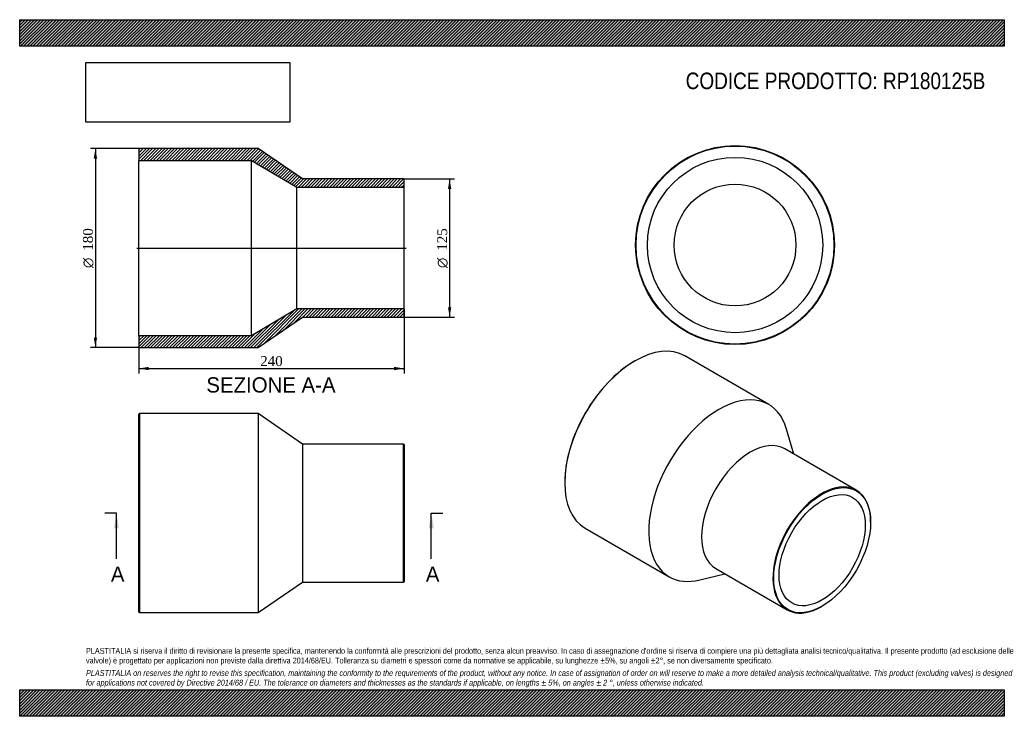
# Model space of a CAD drawing. Header units: millimetres. Extents: x 0 to 891, y 0 to 630.
import ezdxf
from ezdxf.enums import TextEntityAlignment as Align
from ezdxf.lldxf.tags import DXFTag

# ---------------------------------------------------------------- set-up
doc = ezdxf.new("R2010")
doc.units = ezdxf.units.MM
doc.header["$LTSCALE"] = 3
for name, color, linetype in [('Default', 7, 'Continuous'), ('DV4_Default', 7, 'Continuous'), ('RP180125B', 7, 'Continuous')]:
    doc.layers.add(name, color=color, linetype=linetype)
doc.styles.add('SEACAD_Solid_Edge_ANSI', font='seans.ttf')
doc.styles.add('SEACAD_Solid_Edge_ANSI1_Symbols', font='semeca1.ttf')
doc.styles.add('SEACAD_Times_New_Roman', font='times.ttf')
tags = doc.linetypes.add('CENTER2', pattern=[28.575, 19.05, -3.175, 3.175, -3.175]).pattern_tags.tags
tags[10:11] = [DXFTag(74, 4), DXFTag(75, 0), DXFTag(340, '0'), DXFTag(46, 0.0), DXFTag(50, 0.0), DXFTag(44, 0.0), DXFTag(45, 0.0)]
tags[8:9] = [DXFTag(74, 4), DXFTag(75, 0), DXFTag(340, '0'), DXFTag(46, 0.0), DXFTag(50, 0.0), DXFTag(44, 0.0), DXFTag(45, 0.0)]
tags[6:7] = [DXFTag(74, 4), DXFTag(75, 0), DXFTag(340, '0'), DXFTag(46, 0.0), DXFTag(50, 0.0), DXFTag(44, 0.0), DXFTag(45, 0.0)]
tags[4:5] = [DXFTag(74, 4), DXFTag(75, 0), DXFTag(340, '0'), DXFTag(46, 0.0), DXFTag(50, 0.0), DXFTag(44, 0.0), DXFTag(45, 0.0)]
doc.dimstyles.new('ANSImm', dxfattribs={"dimtxt": 9, "dimasz": 9, "dimexe": 4.5, "dimexo": 0, "dimgap": 2.25, "dimtad": 1, "dimdsep": 46, "dimtxsty": 'SEACAD_Times_New_Roman', "dimblk1": '_SE_FILLED', "dimblk2": '_SE_FILLED', "dimsah": 1, "dimcen": 4.5, "dimazin": 0, "dimtfac": 0.85, "dimtdec": 3, "dimtofl": 0, "dimtmove": 0, "dimatfit": 3, "dimfxl": 1, "dimarcsym": 0})
picture_1 = doc.add_image_def('image1.jpg', size_in_pixel=(4302, 1260))

# ---------------------------------------------------------------- blocks, each defined once
blk = doc.blocks.new('SE')
at = {"layer": 'RP180125B', "color": 7, "linetype": 'Continuous'}
for p, q in [((108.36, 273.75), (107.86, 273.25)), ((107.86, 94.25), (107.86, 273.25)), ((108.36, 273.75), (108.36, 93.75)), ((215.86, 273.75), (108.36, 273.75)), ((215.86, 273.75), (215.86, 93.75)), ((255.86, 246.25), (215.86, 273.75)), ((255.86, 246.25), (255.86, 121.25)), ((347.36, 246.25), (255.86, 246.25)), ((347.36, 121.25), (347.36, 246.25)), ((347.86, 245.75), (347.36, 246.25)), ((347.86, 245.75), (347.86, 121.75)), ((215.86, 93.75), (255.86, 121.25)), ((255.86, 121.25), (347.36, 121.25)), ((347.36, 121.25), (347.86, 121.75)), ((107.86, 94.25), (108.36, 93.75)), ((108.36, 93.75), (215.86, 93.75))]:
    blk.add_line(p, q, dxfattribs=at)
blk = doc.blocks.new('SE1')
at = {"layer": 'RP180125B', "color": 7, "linetype": 'Continuous'}
for p, q in [((556.83, 321.46), (556.48, 321.26)), ((677.85, 282.03), (601.83, 325.92)), ((700.49, 237.2), (694.05, 259.57)), ((757.08, 204.53), (692.38, 241.88)), ((493.19, 211.64), (493.19, 211.23)), ((511.83, 170.03), (587.85, 126.15)), ((770.02, 175.51), (770.02, 175.92)), ((615.4, 123.35), (637.99, 128.95)), ((629.88, 133.63), (694.58, 96.28)), ((725.83, 99.37), (726.18, 99.58))]:
    blk.add_line(p, q, dxfattribs=at)
for centre, major_axis, start_param, end_param in [((556.83, 247.97), (-45, -77.94), 3.141593, 6.283185), ((556.48, 248.18), (44.75, 77.51), 0.785398, 2.356195), ((632.85, 204.09), (-45, -77.94), 2.63393, 6.283185), ((661.13, 187.76), (-31.25, -54.13), 3.141593, 6.283185), ((725.83, 150.4), (31.25, 54.13), 0, 3.926991), ((725.83, 150.4), (31.25, 54.13), 5.497787, 6.283185), ((632.85, 204.09), (-45, -77.94), 0, 0.507662)]:
    blk.add_ellipse(centre, major_axis=major_axis, ratio=0.57735, start_param=start_param, end_param=end_param, dxfattribs=at)
for major_axis in [(-31, -53.69), (-27.55, -47.72)]:
    blk.add_ellipse((726.18, 150.2), major_axis=major_axis, ratio=0.57735, dxfattribs=at)
blk = doc.blocks.new('SE2')
at = {"layer": 'RP180125B', "color": 7, "linetype": 'Continuous'}
for radius in [90, 89.5, 79.3, 55.1]:
    blk.add_circle((647.34, 426.19), radius, dxfattribs=at)
blk = doc.blocks.new('SE4')
at = {"color": 7, "linetype": 'Continuous', "style": 'SEACAD_Solid_Edge_ANSI'}
blk.add_text('A', height=13.8, dxfattribs=at).set_placement((82.53, 135.45), align=Align.TOP_LEFT)
blk = doc.blocks.new('SE5')
at = {"color": 7, "linetype": 'Continuous', "style": 'SEACAD_Solid_Edge_ANSI'}
blk.add_text('A', height=13.8, dxfattribs=at).set_placement((367.53, 135.45), align=Align.TOP_LEFT)
blk = doc.blocks.new('SEANNOT_GROUP')
at = {"linetype": 'Continuous'}
blk.add_hatch(color=7, dxfattribs=at).paths.add_polyline_path([(89.8, 169.95), (87.5, 183.75), (85.2, 169.95)])
at = {"color": 7, "linetype": 'Continuous'}
blk.add_lwpolyline([(87.5, 142.35), (87.5, 183.75)], dxfattribs=at)
blk = doc.blocks.new('SEANNOT_GROUP1')
at = {"linetype": 'Continuous'}
blk.add_hatch(color=7, dxfattribs=at).paths.add_polyline_path([(374.8, 169.95), (372.5, 183.75), (370.2, 169.95)])
at = {"color": 7, "linetype": 'Continuous'}
blk.add_lwpolyline([(372.5, 142.35), (372.5, 183.75)], dxfattribs=at)
blk = doc.blocks.new('SE3')
at = {"layer": 'Default', "color": 7, "linetype": 'CENTER2'}
for p, q in [((87.5, 183.75), (77.15, 183.75)), ((372.5, 183.75), (382.85, 183.75))]:
    blk.add_line(p, q, dxfattribs=at)
at = {"layer": 'Default', "color": 7, "linetype": 'CENTER2', "const_width": 0.0001}
blk.add_lwpolyline([(87.5, 183.75), (372.5, 183.75)], dxfattribs=at)
at = {"layer": 'Default'}
for name in ['SEANNOT_GROUP', 'SEANNOT_GROUP1', 'SE4', 'SE5']:
    blk.add_blockref(name, (0, 0), dxfattribs=at)
blk = doc.blocks.new('SE6')
at = {"layer": 'RP180125B', "linetype": 'Continuous'}
h = blk.add_hatch(dxfattribs=at)
h.set_pattern_fill('LINE', scale=0.62992, angle=45, style=0)
h.paths.add_polyline_path([(255.86, 485.96), (215.86, 513.46), (108.36, 513.46), (107.86, 512.96), (107.86, 502.76), (209.86, 502.76), (250.86, 478.56), (347.86, 478.56), (347.86, 485.46), (347.36, 485.96)])
h = blk.add_hatch(dxfattribs=at)
h.set_pattern_fill('LINE', scale=0.62992, angle=45, style=0)
h.paths.add_polyline_path([(215.86, 333.46), (255.86, 360.96), (347.36, 360.96), (347.86, 361.46), (347.86, 368.36), (250.86, 368.36), (209.86, 344.16), (107.86, 344.16), (107.86, 333.96), (108.36, 333.46)])
at = {"layer": 'DV4_Default', "color": 7, "linetype": 'CENTER2'}
blk.add_line((106.11, 423.46), (349.61, 423.46), dxfattribs=at)
at = {"layer": 'RP180125B', "color": 7, "linetype": 'Continuous'}
for p, q in [((107.86, 512.96), (108.36, 513.46)), ((107.86, 512.96), (107.86, 502.76)), ((215.86, 513.46), (108.36, 513.46)), ((255.86, 485.96), (215.86, 513.46)), ((107.86, 344.16), (107.86, 502.76)), ((107.86, 502.76), (209.86, 502.76)), ((209.86, 344.16), (209.86, 502.76)), ((209.86, 502.76), (250.86, 478.56)), ((347.36, 485.96), (255.86, 485.96)), ((347.36, 485.96), (347.86, 485.46)), ((347.86, 478.56), (347.86, 485.46)), ((250.86, 368.36), (250.86, 478.56)), ((250.86, 478.56), (347.86, 478.56)), ((347.86, 368.36), (347.86, 478.56)), ((250.86, 368.36), (209.86, 344.16)), ((347.86, 368.36), (250.86, 368.36)), ((347.86, 361.46), (347.86, 368.36)), ((215.86, 333.46), (255.86, 360.96)), ((255.86, 360.96), (347.36, 360.96)), ((347.86, 361.46), (347.36, 360.96)), ((209.86, 344.16), (107.86, 344.16)), ((107.86, 344.16), (107.86, 333.96)), ((108.36, 333.46), (107.86, 333.96)), ((108.36, 333.46), (215.86, 333.46))]:
    blk.add_line(p, q, dxfattribs=at)
blk = doc.blocks.new('GDimGGroup')
at = {"layer": 'Default', "linetype": 'Continuous'}
for points in [[(67.02, 504.46), (70.02, 504.46), (68.52, 513.46)], [(67.02, 342.46), (68.52, 333.46), (70.02, 342.46)]]:
    blk.add_hatch(color=7, dxfattribs=at).paths.add_polyline_path(points)
at = {"layer": 'Default', "color": 7, "linetype": 'Continuous'}
for p, q in [((108.36, 513.46), (64.02, 513.46)), ((68.52, 513.46), (68.52, 333.46)), ((108.36, 333.46), (64.02, 333.46))]:
    blk.add_line(p, q, dxfattribs=at)
for s, style, p in [('180', 'SEACAD_Times_New_Roman', (57.27, 421.05)), ('O', 'SEACAD_Solid_Edge_ANSI1_Symbols', (57.27, 405.39))]:
    blk.add_text(s, height=9, rotation=90, dxfattribs=dict(at, style=style)).set_placement(p, align=Align.TOP_LEFT)
blk = doc.blocks.new('DMBLK237')
at = {"layer": 'Default', "linetype": 'Continuous'}
for points in [[(116.86, 313.01), (116.86, 316.01), (107.86, 314.51)], [(338.86, 313.01), (347.86, 314.51), (338.86, 316.01)]]:
    blk.add_hatch(color=7, dxfattribs=at).paths.add_polyline_path(points)
at = {"layer": 'Default', "color": 7, "linetype": 'Continuous'}
for p, q in [((347.86, 368.36), (347.86, 310.01)), ((107.86, 344.16), (107.86, 310.01)), ((107.86, 314.51), (347.86, 314.51))]:
    blk.add_line(p, q, dxfattribs=at)
at = {"layer": 'Default', "color": 7, "linetype": 'Continuous', "style": 'SEACAD_Times_New_Roman'}
blk.add_text('240', height=9, dxfattribs=at).set_placement((217.62, 325.76), align=Align.TOP_LEFT)
blk = doc.blocks.new('_SE_FILLED')
at = {"color": 0}
blk.add_line((0, 0), (-1, 0), dxfattribs=at)
blk.add_solid([(0, 0), (-1, -0.1665), (-1, 0.1665), (0, 0)], dxfattribs=at)
blk = doc.blocks.new('GDimGGroup1')
at = {"layer": 'Default', "linetype": 'Continuous'}
for points in [[(390.56, 476.96), (389.06, 485.96), (387.56, 476.96)], [(390.56, 369.96), (387.56, 369.96), (389.06, 360.96)]]:
    blk.add_hatch(color=7, dxfattribs=at).paths.add_polyline_path(points)
at = {"layer": 'Default', "color": 7, "linetype": 'Continuous'}
for p, q in [((347.36, 485.96), (393.56, 485.96)), ((389.06, 485.96), (389.06, 360.96)), ((347.36, 360.96), (393.56, 360.96))]:
    blk.add_line(p, q, dxfattribs=at)
for s, style, p in [('125', 'SEACAD_Times_New_Roman', (377.81, 421.05)), ('O', 'SEACAD_Solid_Edge_ANSI1_Symbols', (377.81, 405.39))]:
    blk.add_text(s, height=9, rotation=90, dxfattribs=dict(at, style=style)).set_placement(p, align=Align.TOP_LEFT)

msp = doc.modelspace()

# ---------------------------------------------------------------- hatches: boundary and pattern name
at = {"layer": 'Default', "linetype": 'Continuous'}
h = msp.add_hatch(dxfattribs=at)
h.set_pattern_fill('LINE', scale=0.629921, angle=45, style=0)
h.paths.add_polyline_path([(891, 606), (891, 630), (0, 630), (0, 606)])
for points in [[(891, 606), (891, 630), (0, 630), (0, 606)], [(891, 0), (891, 24), (0, 24), (0, 0)]]:
    msp.add_hatch(color=7, dxfattribs=at).paths.add_polyline_path(points)
h = msp.add_hatch(dxfattribs=at)
h.set_pattern_fill('LINE', scale=0.62992, angle=45, style=0)
h.paths.add_polyline_path([(891, 0), (891, 24), (0, 24), (0, 0)])

# ---------------------------------------------------------------- linework, layer by layer
at = {"layer": 'Default', "color": 7, "linetype": 'Continuous'}
for p, q in [((0, 630), (891, 630)), ((0, 606), (0, 630)), ((891, 630), (891, 606)), ((891, 606), (0, 606)), ((0, 24), (891, 24)), ((0, 0), (0, 24)), ((891, 24), (891, 0)), ((891, 0), (0, 0))]:
    msp.add_line(p, q, dxfattribs=at)

# ---------------------------------------------------------------- block references
at = {"layer": 'Default'}
for name in ['GDimGGroup', 'SE6', 'SE2', 'GDimGGroup1', 'SE1', 'SE', 'SE3']:
    msp.add_blockref(name, (0, 0), dxfattribs=at)

# ---------------------------------------------------------------- texts
at = {"layer": 'Default', "color": 7, "linetype": 'Continuous', "style": 'SEACAD_Solid_Edge_ANSI'}
msp.add_text('SEZIONE A-A', height=13.8, dxfattribs=at).set_placement((168.928, 306.613), align=Align.TOP_LEFT)
at = {"layer": 'Default', "attachment_point": 1}
for s, insert, char_height, width in [('{\\fArial Narrow|b0||i0||c0|p34;\\C7;\\H15.;\\W1.;CODICE PRODOTTO: RP180125B}', (602.666, 582.191), 15, 272.01139), ("{\\fArial Narrow|b0||i0||c0|p34;\\C7;\\H5.25;\\W1.;PLASTITALIA si riserva il diritto di revisionare la presente specifica, mantenendo la conformità alle prescrizioni del prodotto, senza alcun preavviso. In caso di assegnazione d'ordine si riserva di compiere una più dettagliata analisi tecnico/qualitativa. Il presente prodotto (ad esclusione delle \\P}{\\fArial Narrow|b0||i0||c0|p34;\\C7;\\H5.25;\\W1.;valvole) è progettato per applicazioni non previste dalla direttiva 2014/68/EU. Tolleranza su diametri e spessori come da normative se applicabile, su lunghezze ±5%, su angoli ±2°, se non diversamente specificato.\\P}{\\fArial Narrow|b0||i0||c0|p34;\\C7;\\H1.5;\\W1.;   \\P}{\\fArial Narrow|b0||i1||c0|p34;\\C7;\\H5.25;\\W1.;PLASTITALIA on reserves the right to revise this specification, maintaining the conformity to the requirements of the product, without any notice. In case of assignation of order on will reserve to make a more detailed analysis technical/qualitative. This product (excluding valves) is designed \\P}{\\fArial Narrow|b0||i1||c0|p34;\\C7;\\H5.25;\\W1.;for applications not covered by Directive 2014/68 / EU. The tolerance on diameters and thicknesses as the standards if applicable, on lengths ± 5%, on angles ± 2 °, unless otherwise indicated.\\P}", (60, 61.807), 5.25, 771)]:
    msp.add_mtext(s, dxfattribs=dict(at, insert=insert, char_height=char_height, width=width))

# ---------------------------------------------------------------- dimensions: what is measured, and where the dimension line sits
at = {"layer": 'Default', "color": 7, "linetype": 'Continuous'}
dim = msp.add_linear_dim(base=(347.857, 314.514), p1=(107.857, 344.157), p2=(347.857, 368.357), text='\\A1;<>', dimstyle='ANSImm', dxfattribs=at)
dim.commit()
dim.dimension.update_dxf_attribs({"geometry": 'DMBLK237', "text_midpoint": (227.857, 314.514), "dimtype": 160})

# ---------------------------------------------------------------- pictures from other files: only their frames are drawn
image = msp.add_image(picture_1, insert=(60, 537.31), size_in_units=(184.371, 54))
image.dxf.flags = 7

doc.saveas('drawing.dxf')
